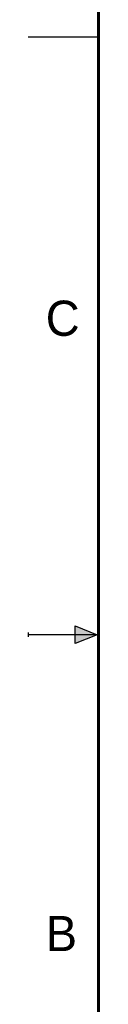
# Model space of a CAD drawing. Header units: inches. Extents: x 0 to 22, y 0 to 17.
# Tile 2 of 26: x 0 to 0.5, y 5.9 to 12.9. Entities that reach past the tile are written whole.
import ezdxf

# ---------------------------------------------------------------- set-up
doc = ezdxf.new("R2010")
doc.units = ezdxf.units.IN
doc.header["$LTSCALE"] = 1.21
doc.header["$MEASUREMENT"] = 0
doc.layers.get('0').update_dxf_attribs({"linetype": 'CONTINUOUS'})
doc.styles.add('TEXTSTYLE_2', font='txt')

msp = doc.modelspace()

# ---------------------------------------------------------------- hatches: boundary and pattern name
at = {"linetype": 'CONTINUOUS'}
msp.add_hatch(color=2, dxfattribs=at).paths.add_polyline_path([(0.3337, 8.5625), (0.49, 8.5), (0.3337, 8.4375)])

# ---------------------------------------------------------------- linework, layer by layer
at = {"color": 2, "linetype": 'CONTINUOUS'}
for p, q in [((0, 12.75), (0.5, 12.75)), ((0.3337, 8.4375), (0.3337, 8.5625)), ((0.3337, 8.5625), (0.49, 8.5)), ((0, 8.515), (0, 8.485)), ((0.49, 8.5), (0, 8.5)), ((0.49, 8.5), (0.3337, 8.4375))]:
    msp.add_line(p, q, dxfattribs=at)
at = {"color": 7, "linetype": 'CONTINUOUS', "const_width": 0.02}
msp.add_lwpolyline([(0.5, 16.5), (0.5, 0.5)], dxfattribs=at)

# ---------------------------------------------------------------- texts
at = {"color": 2, "linetype": 'CONTINUOUS', "char_height": 0.25, "width": 0.25, "attachment_point": 1, "line_spacing_factor": 0.9, "style": 'TEXTSTYLE_2'}
for s, insert in [('C', (0.125, 10.875)), ('B', (0.125, 6.5))]:
    msp.add_mtext(s, dxfattribs=dict(at, insert=insert))

doc.saveas('drawing.dxf')
